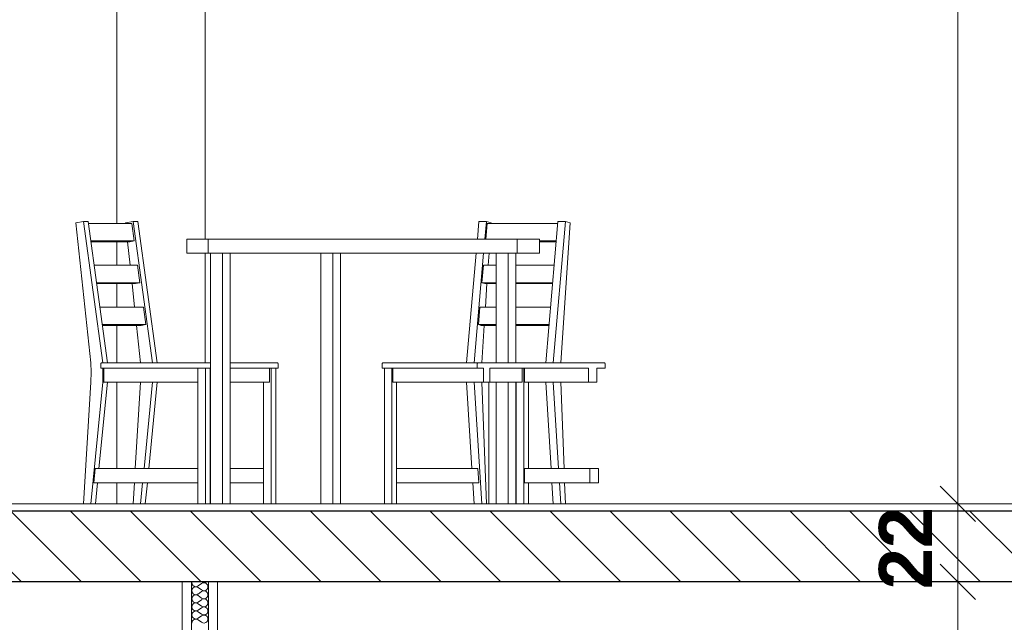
# Model space of a CAD drawing. Header units: millimetres. Extents: x -4481 to 79246, y -53000 to 18468.
# Tile 14 of 79: x 28390 to 31178, y 3225 to 4931. Entities that reach past the tile are written whole.
import ezdxf

# ---------------------------------------------------------------- set-up
doc = ezdxf.new("R2010")
doc.units = ezdxf.units.MM
doc.header["$MEASUREMENT"] = 0
for name, color, linetype in [('Nouveau_0', 7, 'Continuous'), ('Nouveau_2D - Cotations pour 100ème', 7, 'Continuous'), ('Nouveau__Murs int non porteurs - Cloisons', 7, 'Continuous'), ('Nouveau__Sols - Dalles', 7, 'Continuous'), ('Nouveau_Equip - Mobiliers', 7, 'Continuous')]:
    doc.layers.add(name, color=color, linetype=linetype)
doc.styles.add('STYLE_GENERE_2', font='arial.ttf')
doc.dimstyles.new('STYLE_GENERE__1', dxfattribs={"dimtxt": 150, "dimasz": 95, "dimexe": 0.18, "dimexo": 5896.211516, "dimgap": 0, "dimtad": 1, "dimlfac": 0.001, "dimzin": 0, "dimdsep": 46, "dimtxsty": 'STYLE_GENERE_2', "dimblk": 'ARROWHEAD_6', "dimblk1": 'ARROWHEAD_6', "dimblk2": 'ARROWHEAD_6', "dimcen": 0.09, "dimclrd": 7, "dimclre": 7, "dimclrt": 7, "dimazin": 0, "dimtfac": 1, "dimtdec": 4, "dimtmove": 0, "dimatfit": 3, "dimfxl": 0, "dimtolj": 1, "dimtzin": 0, "dimarcsym": 0})
doc.dimstyles.new('STYLE_GENERE__10', dxfattribs={"dimtxt": 175, "dimasz": 95, "dimexe": 0.18, "dimexo": 30247.210424, "dimgap": 0, "dimtad": 1, "dimlfac": 0.001, "dimzin": 0, "dimdsep": 46, "dimtxsty": 'STYLE_GENERE_2', "dimblk": 'ARROWHEAD_6', "dimblk1": 'ARROWHEAD_6', "dimblk2": 'ARROWHEAD_6', "dimcen": 0.09, "dimclrd": 1, "dimclre": 1, "dimclrt": 1, "dimazin": 0, "dimtfac": 1, "dimtdec": 4, "dimtmove": 0, "dimatfit": 3, "dimfxl": 0, "dimtolj": 1, "dimtzin": 0, "dimarcsym": 0})
doc.dimstyles.new('STYLE_GENERE__2', dxfattribs={"dimtxt": 150, "dimasz": 95, "dimexe": 0.18, "dimexo": 5896.211516, "dimgap": 0, "dimtad": 1, "dimlfac": 0.001, "dimzin": 0, "dimdsep": 46, "dimtxsty": 'STYLE_GENERE_2', "dimblk": 'ARROWHEAD_6', "dimblk1": 'ARROWHEAD_6', "dimblk2": 'ARROWHEAD_6', "dimcen": 0.09, "dimclrd": 7, "dimclre": 7, "dimclrt": 7, "dimazin": 0, "dimtfac": 1, "dimtdec": 4, "dimtmove": 2, "dimatfit": 3, "dimfxl": 0, "dimtolj": 1, "dimtzin": 0, "dimarcsym": 0})
doc.dimstyles.new('STYLE_GENERE__3', dxfattribs={"dimtxt": 150, "dimasz": 95, "dimexe": 0.18, "dimexo": 21916.318027, "dimgap": 0, "dimtad": 1, "dimlfac": 0.001, "dimzin": 0, "dimdsep": 46, "dimtxsty": 'STYLE_GENERE_2', "dimblk": 'ARROWHEAD_6', "dimblk1": 'ARROWHEAD_6', "dimblk2": 'ARROWHEAD_6', "dimcen": 0.09, "dimclrd": 7, "dimclre": 7, "dimclrt": 7, "dimazin": 0, "dimtfac": 1, "dimtdec": 4, "dimtmove": 0, "dimatfit": 3, "dimfxl": 0, "dimtolj": 1, "dimtzin": 0, "dimarcsym": 0})
doc.dimstyles.new('STYLE_GENERE__4', dxfattribs={"dimtxt": 150, "dimasz": 95, "dimexe": 0.18, "dimexo": 21916.318027, "dimgap": 0, "dimtad": 1, "dimlfac": 0.001, "dimzin": 0, "dimdsep": 46, "dimtxsty": 'STYLE_GENERE_2', "dimblk": 'ARROWHEAD_6', "dimblk1": 'ARROWHEAD_6', "dimblk2": 'ARROWHEAD_6', "dimcen": 0.09, "dimclrd": 7, "dimclre": 7, "dimclrt": 7, "dimazin": 0, "dimtfac": 1, "dimtdec": 4, "dimtmove": 2, "dimatfit": 3, "dimfxl": 0, "dimtolj": 1, "dimtzin": 0, "dimarcsym": 0})
doc.dimstyles.new('STYLE_GENERE__5', dxfattribs={"dimtxt": 150, "dimasz": 95, "dimexe": 0.18, "dimexo": 21959.829925, "dimgap": 0, "dimtad": 1, "dimlfac": 0.001, "dimzin": 0, "dimdsep": 46, "dimtxsty": 'STYLE_GENERE_2', "dimblk": 'ARROWHEAD_6', "dimblk1": 'ARROWHEAD_6', "dimblk2": 'ARROWHEAD_6', "dimcen": 0.09, "dimclrd": 7, "dimclre": 7, "dimclrt": 7, "dimazin": 0, "dimtfac": 1, "dimtdec": 4, "dimtmove": 0, "dimatfit": 3, "dimfxl": 0, "dimtolj": 1, "dimtzin": 0, "dimarcsym": 0})
doc.dimstyles.new('STYLE_GENERE__6', dxfattribs={"dimtxt": 150, "dimasz": 95, "dimexe": 0.18, "dimexo": 21959.829925, "dimgap": 0, "dimtad": 1, "dimlfac": 0.001, "dimzin": 0, "dimdsep": 46, "dimtxsty": 'STYLE_GENERE_2', "dimblk": 'ARROWHEAD_6', "dimblk1": 'ARROWHEAD_6', "dimblk2": 'ARROWHEAD_6', "dimcen": 0.09, "dimclrd": 7, "dimclre": 7, "dimclrt": 7, "dimazin": 0, "dimtfac": 1, "dimtdec": 4, "dimtmove": 2, "dimatfit": 3, "dimfxl": 0, "dimtolj": 1, "dimtzin": 0, "dimarcsym": 0})
doc.dimstyles.new('STYLE_GENERE__7', dxfattribs={"dimtxt": 150, "dimasz": 95, "dimexe": 0.18, "dimexo": 28568.917041, "dimgap": 0, "dimtad": 1, "dimlfac": 0.001, "dimzin": 0, "dimdsep": 46, "dimtxsty": 'STYLE_GENERE_2', "dimblk": 'ARROWHEAD_6', "dimblk1": 'ARROWHEAD_6', "dimblk2": 'ARROWHEAD_6', "dimcen": 0.09, "dimclrd": 7, "dimclre": 7, "dimclrt": 7, "dimazin": 0, "dimtfac": 1, "dimtdec": 4, "dimtmove": 0, "dimatfit": 3, "dimfxl": 0, "dimtolj": 1, "dimtzin": 0, "dimarcsym": 0})
doc.dimstyles.new('STYLE_GENERE__8', dxfattribs={"dimtxt": 150, "dimasz": 95, "dimexe": 0.18, "dimexo": 28568.917041, "dimgap": 0, "dimtad": 1, "dimlfac": 0.001, "dimzin": 0, "dimdsep": 46, "dimtxsty": 'STYLE_GENERE_2', "dimblk": 'ARROWHEAD_6', "dimblk1": 'ARROWHEAD_6', "dimblk2": 'ARROWHEAD_6', "dimcen": 0.09, "dimclrd": 7, "dimclre": 7, "dimclrt": 7, "dimazin": 0, "dimtfac": 1, "dimtdec": 4, "dimtmove": 2, "dimatfit": 3, "dimfxl": 0, "dimtolj": 1, "dimtzin": 0, "dimarcsym": 0})

# ---------------------------------------------------------------- blocks, each defined once
blk = doc.blocks.new('Élément de coupe_50')
at = {"layer": 'Nouveau__Sols - Dalles', "linetype": 'Continuous', "lineweight": 5}
h = blk.add_hatch(dxfattribs=at)
h.set_pattern_fill('__MAÇONNERIE', style=0, pattern_type=2)
h.set_pattern_definition([(135, (0, 0), (84.8528, 84.8528), [])])
h.paths.add_polyline_path([(24922, 3340), (34267, 3340), (34267, 3540), (24922, 3540)])
at = {"layer": 'Nouveau__Sols - Dalles', "color": 7, "linetype": 'Continuous', "lineweight": 5}
blk.add_line((32613, 3560), (25100, 3560), dxfattribs=at)
at = {"layer": 'Nouveau__Sols - Dalles', "color": 7, "linetype": 'Continuous', "lineweight": 30}
for p, q in [((34267, 3540), (24922, 3540)), ((28850.4, 3340), (25100, 3340)), ((32593, 3340), (28950.4, 3340))]:
    blk.add_line(p, q, dxfattribs=at)
at = {"layer": 'Nouveau__Sols - Dalles', "color": 7, "linetype": 'Continuous', "lineweight": 30, "flags": 128}
blk.add_lwpolyline([(28950.4, 3340), (28924.4, 3340), (28876.4, 3340), (28850.4, 3340)], dxfattribs=at)
blk = doc.blocks.new('Élément de coupe_74')
at = {"layer": 'Nouveau_0', "color": 7, "linetype": 'Continuous', "lineweight": 13}
for p, q in [((28665.4, 4354.3), (28665.4, 6160)), ((28915.4, 4310), (28915.4, 6160)), ((28665.4, 4235.8), (28665.4, 4302.5)), ((28915.4, 3960), (28915.4, 4270)), ((28665.4, 4117.4), (28665.4, 4184.1)), ((28665.4, 3960), (28665.4, 4065.6)), ((28665.4, 3660), (28665.4, 3905)), ((28665.4, 3560), (28665.4, 3620))]:
    blk.add_line(p, q, dxfattribs=at)
blk = doc.blocks.new('Élément de coupe_157')
at = {"layer": 'Nouveau_Equip - Mobiliers', "color": 8, "linetype": 'Continuous', "lineweight": 13}
for p, q in [((28549.2, 4355.9), (28570.4, 4360)), ((28591.5, 3960), (28549.2, 4355.9)), ((28570.4, 4360), (28625.4, 3960)), ((28570.4, 4360), (28583.7, 4360)), ((28583.7, 4360), (28638.7, 3960)), ((28584.5, 4354.3), (28707.7, 4354.3)), ((28690, 4355.9), (28711.2, 4360)), ((28690.2, 4354.3), (28690, 4355.9)), ((28707.7, 4354.3), (28714.5, 4304.9)), ((28711.2, 4360), (28766.2, 3960)), ((28724.5, 4360), (28711.2, 4360)), ((28724.5, 4360), (28779.5, 3960)), ((29690.2, 4360), (29685.9, 4310)), ((29690.2, 4360), (29711.4, 4360)), ((29711.4, 4360), (29707, 4310)), ((29709.7, 4310), (29713.6, 4354.3)), ((29724.7, 4355.9), (29711.4, 4360)), ((29713.6, 4354.3), (29913.5, 4354.3)), ((29724.6, 4354.3), (29724.7, 4355.9)), ((29914, 4360), (29879.4, 3960)), ((29935.1, 4360), (29900.5, 3960)), ((29935.1, 4360), (29914, 4360)), ((29921.8, 3960), (29948.4, 4355.9)), ((29948.4, 4355.9), (29935.1, 4360)), ((28714.5, 4304.9), (28591.3, 4304.9)), ((28701.9, 4302.5), (28591.6, 4302.5)), ((28702.9, 4235.8), (28695.7, 4302.5)), ((28701.9, 4302.5), (28714.5, 4304.9)), ((28875.1, 4310), (28863, 4310)), ((28863, 4270), (28863, 4310)), ((28920.4, 4310), (28875.1, 4310)), ((28923.6, 4310), (28920.4, 4310)), ((29840.3, 4310), (29798.9, 4310)), ((29862.2, 4310), (29840.3, 4310)), ((29862.2, 4270), (29862.2, 4310)), ((29909.2, 4304.9), (29862.2, 4304.9)), ((29909, 4302.5), (29862.2, 4302.5)), ((28875.1, 4270), (28863, 4270)), ((28920.4, 4270), (28875.1, 4270)), ((28923.6, 4270), (28920.4, 4270)), ((28930.5, 3560), (28930.5, 4270)), ((28964.4, 3560), (28964.4, 4270)), ((28985.7, 3560), (28985.7, 4270)), ((29243, 3560), (29243, 4270)), ((29276.9, 3560), (29276.9, 4270)), ((29298.2, 3560), (29298.2, 4270)), ((29682.4, 4270), (29655.6, 3960)), ((29703.6, 4270), (29676.7, 3960)), ((29716.6, 4235.8), (29718.9, 4270)), ((29739.5, 3960), (29739.5, 4270)), ((29773.4, 3960), (29773.4, 4270)), ((29794.7, 3960), (29794.7, 4270)), ((29840.3, 4270), (29798.9, 4270)), ((29862.2, 4270), (29840.3, 4270)), ((28600.8, 4235.8), (28724, 4235.8)), ((28724, 4235.8), (28730.8, 4186.5)), ((29699, 4186.5), (29703.3, 4235.8)), ((29703.3, 4235.8), (29739.5, 4235.8)), ((29794.7, 4235.8), (29903.2, 4235.8)), ((28730.8, 4186.5), (28607.6, 4186.5)), ((28718.2, 4184.1), (28607.9, 4184.1)), ((28715.5, 4117.4), (28708.4, 4184.1)), ((28718.2, 4184.1), (28730.8, 4186.5)), ((29739.5, 4186.5), (29699, 4186.5)), ((29706.9, 4184.1), (29699, 4186.5)), ((29739.5, 4184.1), (29706.9, 4184.1)), ((29708.6, 4117.4), (29713.1, 4184.1)), ((29899, 4186.5), (29794.7, 4186.5)), ((29898.7, 4184.1), (29794.7, 4184.1)), ((28617.1, 4117.4), (28740.3, 4117.4)), ((28740.3, 4117.4), (28747.1, 4068)), ((29688.8, 4068), (29693.1, 4117.4)), ((29693.1, 4117.4), (29739.5, 4117.4)), ((29794.7, 4117.4), (29893, 4117.4)), ((28747.1, 4068), (28623.8, 4068)), ((28734.5, 4065.6), (28624.2, 4065.6)), ((28732.3, 3960), (28721.1, 4065.6)), ((28734.5, 4065.6), (28747.1, 4068)), ((29739.5, 4068), (29688.8, 4068)), ((29696.7, 4065.6), (29688.8, 4068)), ((29739.5, 4065.6), (29696.7, 4065.6)), ((29698.1, 3960), (29705.2, 4065.6)), ((29888.7, 4068), (29794.7, 4068)), ((29888.5, 4065.6), (29794.7, 4065.6)), ((28592, 3950.8), (28591.5, 3960)), ((28620.8, 3958.8), (28620.3, 3958.1)), ((28621.6, 3959.4), (28620.8, 3958.8)), ((28622.5, 3959.8), (28621.6, 3959.4)), ((28623.5, 3960), (28622.5, 3959.8)), ((28624, 3960), (28623.5, 3960)), ((28624, 3960), (28901.8, 3960)), ((28901.8, 3960), (28906, 3960)), ((28906, 3960), (28910.6, 3960)), ((28910.6, 3960), (28915.4, 3960)), ((28915.4, 3960), (28919.9, 3960)), ((28919.9, 3960), (28923.9, 3960)), ((28923.9, 3960), (28927.1, 3960)), ((28927.1, 3960), (28930.5, 3960)), ((28985.7, 3960), (29115.9, 3960)), ((29115.9, 3960), (29118, 3960)), ((29118, 3960), (29118.6, 3960)), ((29119, 3960), (29118.6, 3960)), ((29119.8, 3959.8), (29119, 3960)), ((29120.5, 3959.4), (29119.8, 3959.8)), ((29121, 3958.8), (29120.5, 3959.4)), ((29121.4, 3958.1), (29121, 3958.8)), ((29416.5, 3958.1), (29416.9, 3958.8)), ((29416.9, 3958.8), (29417.4, 3959.4)), ((29417.4, 3959.4), (29418.1, 3959.8)), ((29418.1, 3959.8), (29418.9, 3960)), ((29418.9, 3960), (29419.2, 3960)), ((29419.4, 3960), (29420.8, 3960)), ((29420.8, 3960), (29423.4, 3960)), ((29423.4, 3960), (29427.2, 3960)), ((29427.2, 3960), (29689.1, 3960)), ((28592.3, 3941.7), (28592, 3950.8)), ((28592.4, 3932.5), (28592.3, 3941.7)), ((28592.3, 3923.3), (28592.4, 3932.5)), ((28620.1, 3957.4), (28620, 3957)), ((28620, 3957), (28620, 3945)), ((28900, 3945), (28620, 3945)), ((28620.3, 3958.1), (28620.1, 3957.4)), ((28625.4, 3945), (28625.4, 3905)), ((28628.1, 3905), (28628.1, 3945)), ((28894.9, 3560), (28894.9, 3945)), ((28904.9, 3945), (28900, 3945)), ((28910.3, 3945), (28904.9, 3945)), ((28915.9, 3945), (28910.3, 3945)), ((28921.2, 3945), (28915.9, 3945)), ((28916, 3560), (28916, 3945)), ((28925.9, 3945), (28921.2, 3945)), ((28929.5, 3945), (28925.9, 3945)), ((28929.3, 3560), (28929.3, 3945)), ((28930.5, 3945), (28929.5, 3945)), ((29118.6, 3945), (28985.7, 3945)), ((29097.6, 3905), (29097.6, 3945)), ((29101.9, 3560), (29101.9, 3945)), ((29115.2, 3560), (29115.2, 3945)), ((29120.9, 3945), (29118.6, 3945)), ((29121.7, 3945), (29120.9, 3945)), ((29121.6, 3957.4), (29121.4, 3958.1)), ((29121.7, 3957), (29121.6, 3957.4)), ((29121.7, 3945), (29121.7, 3957)), ((29416.2, 3957), (29416.3, 3957.4)), ((29416.2, 3945), (29416.2, 3957)), ((29416.3, 3957.4), (29416.5, 3958.1)), ((29418.1, 3945), (29416.4, 3945)), ((29421.2, 3945), (29418.1, 3945)), ((29425.4, 3945), (29421.2, 3945)), ((29422.8, 3560), (29422.8, 3945)), ((29685.6, 3945), (29425.4, 3945)), ((29443.9, 3560), (29443.9, 3945)), ((29446.6, 3905), (29446.6, 3945)), ((29812.8, 3905), (29812.8, 3945)), ((29817, 3560), (29817, 3945)), ((29819.7, 3905), (29819.7, 3945)), ((28570.4, 3560), (28591.5, 3905)), ((28591.5, 3905), (28592, 3914.2)), ((28625.4, 3905), (28591.5, 3560)), ((28592, 3914.2), (28592.3, 3923.3)), ((28638.7, 3905), (28614.7, 3660)), ((28625.4, 3905), (28628.1, 3905)), ((28628.1, 3905), (28894.9, 3905)), ((28717.3, 3660), (28732.3, 3905)), ((28766.2, 3905), (28742.2, 3660)), ((28779.5, 3905), (28755.5, 3660)), ((28930.5, 3905), (28929.3, 3905)), ((29097.6, 3905), (28985.7, 3905)), ((29080.7, 3560), (29080.7, 3905)), ((29703.3, 3905), (29446.6, 3905)), ((29457.2, 3560), (29457.2, 3905)), ((29655.6, 3905), (29670.7, 3660)), ((29676.7, 3905), (29698.1, 3560)), ((29711.4, 3560), (29698.1, 3905)), ((29718.1, 3560), (29718.1, 3905)), ((29812.8, 3905), (29721, 3905)), ((29739.2, 3560), (29739.2, 3905)), ((29739.5, 3560), (29739.5, 3905)), ((29773.4, 3560), (29773.4, 3905)), ((29794.7, 3560), (29794.7, 3905)), ((29795.9, 3560), (29795.9, 3905)), ((29819.7, 3905), (30000.7, 3905)), ((29830.4, 3660), (29830.4, 3905)), ((29879.4, 3905), (29894.5, 3660)), ((29900.5, 3905), (29915.6, 3660)), ((29931.3, 3660), (29921.8, 3905)), ((28600, 3620), (28603.7, 3660)), ((28603.7, 3660), (28894.9, 3660)), ((28930.5, 3660), (28929.3, 3660)), ((29080.7, 3660), (28985.7, 3660)), ((29457.2, 3660), (29687.1, 3660)), ((29687.1, 3660), (29690.1, 3620)), ((29795.9, 3660), (29794.7, 3660)), ((29819.7, 3660), (30004.7, 3660)), ((29819.7, 3620), (29819.7, 3660)), ((28600, 3620), (28894.9, 3620)), ((28610.7, 3620), (28604.8, 3560)), ((28711.2, 3560), (28714.9, 3620)), ((28738.2, 3620), (28732.3, 3560)), ((28751.6, 3620), (28745.7, 3560)), ((28930.5, 3620), (28929.3, 3620)), ((29080.7, 3620), (28985.7, 3620)), ((29457.2, 3620), (29690.1, 3620)), ((29673.2, 3620), (29676.9, 3560)), ((29795.9, 3620), (29794.7, 3620)), ((29819.7, 3620), (30004.7, 3620)), ((29830.4, 3560), (29830.4, 3620)), ((29897, 3620), (29900.7, 3560)), ((29918.1, 3620), (29921.8, 3560)), ((29935.1, 3560), (29932.8, 3620))]:
    blk.add_line(p, q, dxfattribs=at)
at = {"layer": 'Nouveau_Equip - Mobiliers', "color": 7, "linetype": 'Continuous', "lineweight": 18}
for p, q in [((28923.6, 4310), (28923.6, 4270)), ((29798.9, 4310), (28923.6, 4310)), ((29798.9, 4310), (29798.9, 4270)), ((29798.9, 4270), (28923.6, 4270)), ((29703.3, 3945), (29685.6, 3945)), ((29703.3, 3945), (29703.3, 3905)), ((29721, 3945), (29721, 3905)), ((30000.7, 3945), (29721, 3945)), ((30000.7, 3945), (30000.7, 3905)), ((30024.3, 3945), (30024.3, 3905)), ((30047.6, 3945), (30024.3, 3945)), ((29721, 3905), (29703.3, 3905)), ((30024.3, 3905), (30000.7, 3905)), ((30004.7, 3660), (30004.7, 3620)), ((30028.7, 3660), (30004.7, 3660)), ((30028.7, 3660), (30028.7, 3620)), ((30028.7, 3620), (30004.7, 3620))]:
    blk.add_line(p, q, dxfattribs=at)
at = {"layer": 'Nouveau_Equip - Mobiliers', "color": 7, "linetype": 'Continuous', "lineweight": 18, "flags": 128}
blk.add_lwpolyline([(30047.6, 3945), (30047.6, 3957), (30047.5, 3957.4), (30047.2, 3958.1), (30046.6, 3958.8), (30045.7, 3959.4), (30044.6, 3959.8), (30043.4, 3960), (30042.8, 3960), (29689.1, 3960), (29688.6, 3960), (29687.7, 3959.8), (29686.9, 3959.4), (29686.3, 3958.8), (29685.8, 3958.1), (29685.6, 3957.4), (29685.6, 3957), (29685.6, 3945)], dxfattribs=at)
blk = doc.blocks.new('*X271')
at = {"layer": 'Nouveau__Murs int non porteurs - Cloisons', "color": 250, "linetype": 'Continuous', "lineweight": 5}
for p, q in [((28905, 3334.9), (28895.8, 3328)), ((28905, 3316.6), (28895.8, 3323.4)), ((28905, 3339.4), (28904.2, 3340)), ((28905, 3312), (28895.8, 3305.1)), ((28905, 3293.7), (28895.8, 3300.6)), ((28905, 3289.1), (28895.8, 3282.3)), ((28905, 3270.9), (28895.8, 3277.7)), ((28905, 3266.3), (28895.8, 3259.4)), ((28905, 3248), (28895.8, 3254.9)), ((28905, 3243.4), (28895.8, 3236.6)), ((28905, 3225.1), (28895.8, 3232))]:
    blk.add_line(p, q, dxfattribs=at)
for centre, start, end in [((28889, 3337.1), 165.5253, 180), ((28889, 3337.1), 180, 306.8699), ((28889, 3314.3), 53.1301, 180), ((28911.8, 3348.6), 233.1301, 311.4055), ((28911.8, 3325.7), 233.1301, 126.8699), ((28889, 3314.3), 180, 306.8699), ((28889, 3291.4), 53.1301, 180), ((28889, 3291.4), 180, 306.8699), ((28911.8, 3302.9), 233.1301, 126.8699), ((28911.8, 3280), 233.1301, 126.8699), ((28889, 3268.6), 53.1301, 180), ((28889, 3268.6), 180, 306.8699), ((28911.8, 3257.1), 233.1301, 126.8699), ((28889, 3245.7), 53.1301, 180), ((28889, 3245.7), 180, 306.8699), ((28889, 3222.9), 53.1301, 180), ((28911.8, 3234.3), 233.1301, 126.8699)]:
    blk.add_arc(centre, 11.4, start, end, dxfattribs=at)
blk = doc.blocks.new('Élément de coupe_252')
at = {"layer": 'Nouveau__Murs int non porteurs - Cloisons', "color": 7, "linetype": 'Continuous', "lineweight": 5}
for p, q in [((28850.4, 3340), (28850.4, 2613)), ((28950.4, 3340), (28950.4, 2613))]:
    blk.add_line(p, q, dxfattribs=at)
at = {"layer": 'Nouveau__Murs int non porteurs - Cloisons', "color": 7, "linetype": 'Continuous', "lineweight": 13}
for p, q in [((28876.4, 3340), (28876.4, 0)), ((28924.4, 3340), (28924.4, 0))]:
    blk.add_line(p, q, dxfattribs=at)
at = {"layer": 'Nouveau__Murs int non porteurs - Cloisons', "lineweight": 0}
blk.add_blockref('*X271', (0, 0), dxfattribs=at)
blk = doc.blocks.new('*D427')
at = {"layer": 'Nouveau_2D - Cotations pour 100ème', "color": 7, "linetype": 'Continuous', "lineweight": 13}
for p, q in [((30996.5, 3390), (31096.5, 3290)), ((31140.3, 3340), (30952.8, 3340)), ((31046.5, 0), (31046.5, 3340)), ((30996.5, 50), (31096.5, -50)), ((31140.3, 0), (30952.8, 0)), ((31046.5, -75), (31046.5, 0))]:
    blk.add_line(p, q, dxfattribs=at)
at = {"layer": 'Nouveau_2D - Cotations pour 100ème', "color": 7, "lineweight": 13, "char_height": 150, "attachment_point": 7, "rotation": 90, "style": 'STYLE_GENERE_2'}
for s, insert in [('{\\A1;\\fArial|b1|i0|c0|p0;22}', (30972.7, 3318.4)), ('{\\A1;\\fArial|b1|i0|c0|p0;3,34}', (31016.5, 1469.8))]:
    blk.add_mtext(s, dxfattribs=dict(at, insert=insert))
blk = doc.blocks.new('ARROWHEAD_6')
at = {"color": 0, "linetype": 'Continuous', "lineweight": 0}
for p, q in [((-0.5, -0.5), (0.5, 0.5)), ((0, 0), (-1, 0))]:
    blk.add_line(p, q, dxfattribs=at)
blk = doc.blocks.new('*D429')
at = {"layer": 'Nouveau_2D - Cotations pour 100ème', "color": 7, "linetype": 'Continuous', "lineweight": 13}
for p, q in [((30996.5, 3610), (31096.5, 3510)), ((31046.5, 3340), (31046.5, 3560)), ((30996.5, 3390), (31096.5, 3290)), ((31140.3, 3340), (30952.8, 3340))]:
    blk.add_line(p, q, dxfattribs=at)
blk = doc.blocks.new('*D430')
at = {"layer": 'Nouveau_2D - Cotations pour 100ème', "color": 7, "linetype": 'Continuous', "lineweight": 13}
for p, q in [((31096.5, 6814), (30996.5, 6914)), ((31046.5, 6864), (31046.5, 6939)), ((31140.3, 6864), (30952.8, 6864)), ((31046.5, 3560), (31046.5, 6864)), ((30996.5, 3610), (31096.5, 3510)), ((31140.3, 3560), (30952.8, 3560)), ((31046.5, 3340), (31046.5, 3560))]:
    blk.add_line(p, q, dxfattribs=at)
at = {"layer": 'Nouveau_2D - Cotations pour 100ème', "color": 7, "lineweight": 13, "insert": (31016.5, 5011.8), "char_height": 150, "attachment_point": 7, "rotation": 90, "style": 'STYLE_GENERE_2'}
blk.add_mtext('{\\A1;\\fArial|b1|i0|c0|p0;3,30}', dxfattribs=at)
blk = doc.blocks.new('*D431')
at = {"layer": 'Nouveau_2D - Cotations pour 100ème', "color": 7, "linetype": 'Continuous', "lineweight": 13}
for p, q in [((47039, 3390), (47139, 3290)), ((47182.8, 3340), (46995.3, 3340)), ((47089, 0), (47089, 3340)), ((47039, 50), (47139, -50)), ((47182.8, 0), (46995.3, 0)), ((47089, -75), (47089, 0))]:
    blk.add_line(p, q, dxfattribs=at)
at = {"layer": 'Nouveau_2D - Cotations pour 100ème', "color": 7, "lineweight": 13, "char_height": 150, "attachment_point": 7, "rotation": 90, "style": 'STYLE_GENERE_2'}
for s, insert in [('{\\A1;\\fArial|b1|i0|c0|p0;22}', (47015.3, 3318.4)), ('{\\A1;\\fArial|b1|i0|c0|p0;3,34}', (47059, 1469.8))]:
    blk.add_mtext(s, dxfattribs=dict(at, insert=insert))
blk = doc.blocks.new('*D432')
at = {"layer": 'Nouveau_2D - Cotations pour 100ème', "color": 7, "linetype": 'Continuous', "lineweight": 13}
for p, q in [((47039, 3610), (47139, 3510)), ((47089, 3340), (47089, 3560)), ((47039, 3390), (47139, 3290)), ((47182.8, 3340), (46995.3, 3340))]:
    blk.add_line(p, q, dxfattribs=at)
blk = doc.blocks.new('*D433')
at = {"layer": 'Nouveau_2D - Cotations pour 100ème', "color": 7, "linetype": 'Continuous', "lineweight": 13}
for p, q in [((47139, 6814), (47039, 6914)), ((47089, 6864), (47089, 6939)), ((47182.8, 6864), (46995.3, 6864)), ((47089, 3560), (47089, 6864)), ((47039, 3610), (47139, 3510)), ((47182.8, 3560), (46995.3, 3560)), ((47089, 3340), (47089, 3560))]:
    blk.add_line(p, q, dxfattribs=at)
at = {"layer": 'Nouveau_2D - Cotations pour 100ème', "color": 7, "lineweight": 13, "insert": (47059, 5011.8), "char_height": 150, "attachment_point": 7, "rotation": 90, "style": 'STYLE_GENERE_2'}
blk.add_mtext('{\\A1;\\fArial|b1|i0|c0|p0;3,30}', dxfattribs=at)
blk = doc.blocks.new('*D438')
at = {"layer": 'Nouveau_2D - Cotations pour 100ème', "color": 7, "linetype": 'Continuous', "lineweight": 13}
for p, q in [((53685.8, 3390), (53785.8, 3290)), ((53829.5, 3340), (53642, 3340)), ((53735.8, 0), (53735.8, 3340)), ((53685.8, 50), (53785.8, -50)), ((53829.5, 0), (53642, 0)), ((53735.8, -75), (53735.8, 0))]:
    blk.add_line(p, q, dxfattribs=at)
at = {"layer": 'Nouveau_2D - Cotations pour 100ème', "color": 7, "lineweight": 13, "char_height": 150, "attachment_point": 7, "rotation": 90, "style": 'STYLE_GENERE_2'}
for s, insert in [('{\\A1;\\fArial|b1|i0|c0|p0;22}', (53662, 3318.4)), ('{\\A1;\\fArial|b1|i0|c0|p0;3,34}', (53705.8, 1469.8))]:
    blk.add_mtext(s, dxfattribs=dict(at, insert=insert))
blk = doc.blocks.new('*D439')
at = {"layer": 'Nouveau_2D - Cotations pour 100ème', "color": 7, "linetype": 'Continuous', "lineweight": 13}
for p, q in [((53685.8, 3610), (53785.8, 3510)), ((53735.8, 3340), (53735.8, 3560)), ((53685.8, 3390), (53785.8, 3290)), ((53829.5, 3340), (53642, 3340))]:
    blk.add_line(p, q, dxfattribs=at)
blk = doc.blocks.new('*D440')
at = {"layer": 'Nouveau_2D - Cotations pour 100ème', "color": 7, "linetype": 'Continuous', "lineweight": 13}
for p, q in [((53785.8, 6814), (53685.8, 6914)), ((53735.8, 6864), (53735.8, 6939)), ((53829.5, 6864), (53642, 6864)), ((53735.8, 3560), (53735.8, 6864)), ((53685.8, 3610), (53785.8, 3510)), ((53829.5, 3560), (53642, 3560)), ((53735.8, 3340), (53735.8, 3560))]:
    blk.add_line(p, q, dxfattribs=at)
at = {"layer": 'Nouveau_2D - Cotations pour 100ème', "color": 7, "lineweight": 13, "insert": (53705.8, 5011.8), "char_height": 150, "attachment_point": 7, "rotation": 90, "style": 'STYLE_GENERE_2'}
blk.add_mtext('{\\A1;\\fArial|b1|i0|c0|p0;3,30}', dxfattribs=at)
blk = doc.blocks.new('*D443')
at = {"layer": 'Nouveau_2D - Cotations pour 100ème', "color": 7, "linetype": 'Continuous', "lineweight": 13}
for p, q in [((40454.1, 3390), (40554.1, 3290)), ((40504.1, 2661), (40504.1, 3340)), ((40454.1, 2711), (40554.1, 2611))]:
    blk.add_line(p, q, dxfattribs=at)
at = {"layer": 'Nouveau_2D - Cotations pour 100ème', "color": 7, "lineweight": 13, "char_height": 150, "attachment_point": 7, "rotation": 90, "style": 'STYLE_GENERE_2'}
for s, insert in [('{\\A1;\\fArial|b1|i0|c0|p0;22}', (40430.3, 3318.4)), ('{\\A1;\\fArial|b1|i0|c0|p0;68}', (40474.1, 2886.1))]:
    blk.add_mtext(s, dxfattribs=dict(at, insert=insert))
blk = doc.blocks.new('*D444')
at = {"layer": 'Nouveau_2D - Cotations pour 100ème', "color": 7, "linetype": 'Continuous', "lineweight": 13}
for p, q in [((40454.1, 3610), (40554.1, 3510)), ((40504.1, 3340), (40504.1, 3560)), ((40454.1, 3390), (40554.1, 3290)), ((40597.8, 3340), (40410.3, 3340)), ((40504.1, 2661), (40504.1, 3340))]:
    blk.add_line(p, q, dxfattribs=at)
blk = doc.blocks.new('*D445')
at = {"layer": 'Nouveau_2D - Cotations pour 100ème', "color": 7, "linetype": 'Continuous', "lineweight": 13}
for p, q in [((40554.1, 6814), (40454.1, 6914)), ((40504.1, 6864), (40504.1, 6939)), ((40597.8, 6864), (40410.3, 6864)), ((40504.1, 3560), (40504.1, 6864)), ((40454.1, 3610), (40554.1, 3510)), ((40597.8, 3560), (40410.3, 3560)), ((40504.1, 3340), (40504.1, 3560))]:
    blk.add_line(p, q, dxfattribs=at)
at = {"layer": 'Nouveau_2D - Cotations pour 100ème', "color": 7, "lineweight": 13, "insert": (40474.1, 5011.8), "char_height": 150, "attachment_point": 7, "rotation": 90, "style": 'STYLE_GENERE_2'}
blk.add_mtext('{\\A1;\\fArial|b1|i0|c0|p0;3,30}', dxfattribs=at)
blk = doc.blocks.new('*D448')
at = {"layer": 'Nouveau_2D - Cotations pour 100ème', "color": 1, "linetype": 'Continuous', "lineweight": 15}
for p, q in [((24272.3, 8270), (24272.3, 8345)), ((24322.3, 8220), (24222.3, 8320)), ((24366, 8270), (24178.5, 8270)), ((24272.3, 826), (24272.3, 8270)), ((24222.3, 876), (24322.3, 776)), ((24366, 826), (24178.5, 826)), ((24272.3, 751), (24272.3, 826))]:
    blk.add_line(p, q, dxfattribs=at)
at = {"layer": 'Nouveau_2D - Cotations pour 100ème', "color": 1, "lineweight": 15, "insert": (24237.3, 4314.4), "char_height": 175, "attachment_point": 7, "rotation": 90, "style": 'STYLE_GENERE_2'}
blk.add_mtext('{\\A1;\\fArial|b1|i0|c0|p0;7,44}', dxfattribs=at)

msp = doc.modelspace()

# ---------------------------------------------------------------- block references
at = {"layer": 'Nouveau_0', "lineweight": 0}
msp.add_blockref('Élément de coupe_74', (0, 0), dxfattribs=at)
at = {"layer": 'Nouveau__Murs int non porteurs - Cloisons', "lineweight": 0}
msp.add_blockref('Élément de coupe_252', (0, 0), dxfattribs=at)
at = {"layer": 'Nouveau__Sols - Dalles', "lineweight": 0}
msp.add_blockref('Élément de coupe_50', (0, 0), dxfattribs=at)
at = {"layer": 'Nouveau_Equip - Mobiliers', "lineweight": 0}
msp.add_blockref('Élément de coupe_157', (0, 0), dxfattribs=at)

# ---------------------------------------------------------------- dimensions: what is measured, and where the dimension line sits
at = {"layer": 'Nouveau_2D - Cotations pour 100ème', "color": 1, "linetype": 'Continuous', "lineweight": 15}
dim = msp.add_linear_dim(base=(24272.278, 8270), p1=(24267.032, 825.971), p2=(54596, 8270), angle=90, dimstyle='STYLE_GENERE__10', dxfattribs=at)
dim.commit()
dim.dimension.update_dxf_attribs({"geometry": '*D448', "text_midpoint": (24149.778, 4540.982), "dimtype": 160, "text_rotation": 90})
at = {"layer": 'Nouveau_2D - Cotations pour 100ème', "color": 7, "linetype": 'Continuous', "lineweight": 13}
for base, p1, p2, dimstyle, picture, middle in [((31046.503, 6864), (25100, 3560), (25100, 6864), 'STYLE_GENERE__1', '*D430', (30941.503, 5205.997)), ((47089.048, 6864), (25100, 3560), (25100, 6864), 'STYLE_GENERE__3', '*D433', (46984.048, 5205.997)), ((53735.764, 6864), (25100, 3560), (25100, 6864), 'STYLE_GENERE__7', '*D440', (53630.764, 5205.997)), ((40504.092, 6864), (25100, 3560), (25100, 6864), 'STYLE_GENERE__5', '*D445', (40399.092, 5205.997)), ((31046.503, 3560), (25100, 3340), (25100, 3560), 'STYLE_GENERE__2', '*D429', (30897.739, 3432.538)), ((47089.048, 3560), (25100, 3340), (25100, 3560), 'STYLE_GENERE__4', '*D432', (46940.283, 3432.538)), ((53735.764, 3560), (25100, 3340), (25100, 3560), 'STYLE_GENERE__8', '*D439', (53586.999, 3432.538)), ((40504.092, 3560), (25100, 3340), (25100, 3560), 'STYLE_GENERE__6', '*D444', (40355.327, 3432.538)), ((31046.503, 3340), (25100, 0), (25100, 3340), 'STYLE_GENERE__1', '*D427', (30941.503, 1663.997)), ((47089.048, 3340), (25100, 0), (25100, 3340), 'STYLE_GENERE__3', '*D431', (46984.048, 1663.997)), ((53735.764, 3340), (25100, 0), (25100, 3340), 'STYLE_GENERE__7', '*D438', (53630.764, 1663.997)), ((40504.092, 3340), (40064.508, 2661), (25100, 3340), 'STYLE_GENERE__5', '*D443', (40399.092, 3000.246))]:
    dim = msp.add_linear_dim(base=base, p1=p1, p2=p2, angle=90, dimstyle=dimstyle, dxfattribs=at)
    dim.commit()
    dim.dimension.update_dxf_attribs({"geometry": picture, "text_midpoint": middle, "dimtype": 160, "text_rotation": 90})

doc.saveas('drawing.dxf')
